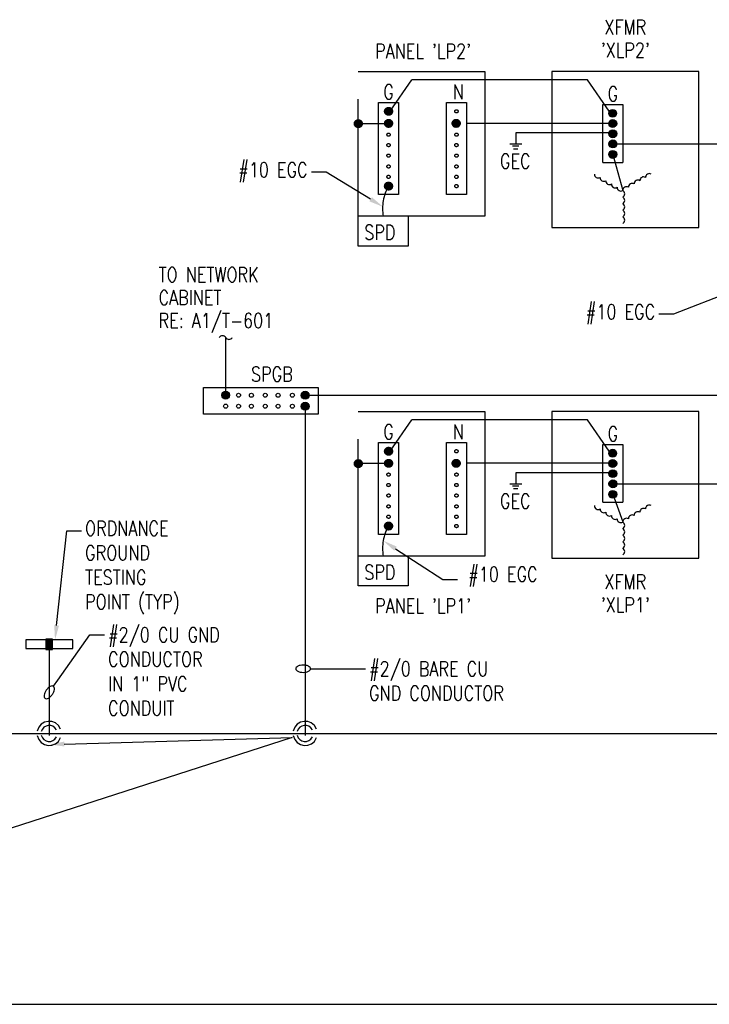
# Model space of a CAD drawing. Header units: inches. Extents: x 144.2 to 169.9, y 25.3 to 44.7.
# Tile 4 of 6: x 155.1 to 161, y 35.7 to 44.1. Entities that reach past the tile are written whole.
import ezdxf
from ezdxf import colors
from ezdxf.entities.mleader import LeaderData, LeaderLine
from ezdxf.enums import TextEntityAlignment as Align
from ezdxf.math import Vec2, Vec3

# ---------------------------------------------------------------- set-up
doc = ezdxf.new("R2010")
doc.units = ezdxf.units.IN
doc.header["$MEASUREMENT"] = 0
doc.linetypes.add('E-DT01$0$CENTER', pattern=[2, 1.25, -0.25, 0.25, -0.25])
for name, color, linetype in [('E-ANNO-SYMB', 2, 'Continuous'), ('E-ANNO-TEXT', 2, 'Continuous'), ('E-DETL', 2, 'Continuous'), ('E-DETL-GRPH', 3, 'Continuous'), ('E-DETL-GRPH-CNTR', 3, 'E-DT01$0$CENTER')]:
    doc.layers.add(name, color=color, linetype=linetype)
doc.styles.add('Annotative', font='romans.shx', dxfattribs={"width": 0.8, "height": 0.125})
doc.styles.add('Title', font='swiss.ttf', dxfattribs={"height": 0.25})

# ---------------------------------------------------------------- blocks, each defined once
blk = doc.blocks.new('Loop_2')
at = {"color": 1}
blk.add_line((-0.5, 0), (-1, 0), dxfattribs=at)
blk.add_lwpolyline([(0, 0.249, 0.050817), (-0.202, 0.228, 0.064661), (-0.354, 0.176, 0.10407), (-0.47, 0.084, 0.175425), (-0.5, 0, 0.175425), (-0.47, -0.084, 0.10407), (-0.354, -0.176, 0.064661), (-0.202, -0.228, 0.050817), (0, -0.249, 0.050817), (0.202, -0.228, 0.064661), (0.354, -0.176, 0.10407), (0.47, -0.084, 0.175425), (0.5, 0, 0.175425), (0.47, 0.084, 0.10407), (0.354, 0.176, 0.064661), (0.202, 0.228, 0.050817)], format="xyb", close=True, dxfattribs=at)
blk = doc.blocks.new('*U5')
blk.add_line((0, 0), (20.4706, 0))
at = {"style": 'Title'}
for tag, p, height in [('TITLE1', (0.2408, 0.4062), 0.25), ('SCALE', (0.25, -0.1768), 0.0984)]:
    blk.add_attdef(tag, p, '', height=height, dxfattribs=at)
blk.add_attdef('TITLE2', text='', height=0.25, dxfattribs=at).set_placement((0.2408, 0.3281), align=Align.TOP_LEFT)
blk.add_attdef('NUMBER', text='', height=0.25, dxfattribs=at).set_placement((-0.3126, 0), align=Align.MIDDLE_CENTER)

msp = doc.modelspace()

# ---------------------------------------------------------------- hatches: boundary and pattern name
at = {"layer": 'E-DETL-GRPH', "lineweight": -3}
for points in [[(160.1666, 43.2232), (160.1753, 43.2243), (160.1835, 43.2277), (160.1904, 43.233), (160.1958, 43.24), (160.1991, 43.2481), (160.2003, 43.2568), (160.1991, 43.2655), (160.1958, 43.2736), (160.1904, 43.2806), (160.1835, 43.2859), (160.1753, 43.2893), (160.1666, 43.2904), (160.1579, 43.2893), (160.1498, 43.2859), (160.1429, 43.2806), (160.1375, 43.2736), (160.1342, 43.2655), (160.133, 43.2568), (160.1342, 43.2481), (160.1375, 43.24), (160.1429, 43.233), (160.1498, 43.2277), (160.1579, 43.2243)], [(160.1671, 43.1364), (160.1758, 43.1376), (160.1839, 43.141), (160.1909, 43.1463), (160.1962, 43.1533), (160.1996, 43.1614), (160.2007, 43.1701), (160.1996, 43.1788), (160.1962, 43.1869), (160.1909, 43.1938), (160.1839, 43.1992), (160.1758, 43.2025), (160.1671, 43.2037), (160.1584, 43.2025), (160.1503, 43.1992), (160.1433, 43.1938), (160.138, 43.1869), (160.1346, 43.1788), (160.1335, 43.1701), (160.1346, 43.1614), (160.138, 43.1533), (160.1433, 43.1463), (160.1503, 43.141), (160.1584, 43.1376)], [(160.1679, 43.0497), (160.1766, 43.0509), (160.1847, 43.0542), (160.1916, 43.0596), (160.197, 43.0666), (160.2003, 43.0747), (160.2015, 43.0834), (160.2003, 43.0921), (160.197, 43.1002), (160.1916, 43.1071), (160.1847, 43.1125), (160.1766, 43.1158), (160.1679, 43.117), (160.1592, 43.1158), (160.151, 43.1125), (160.1441, 43.1071), (160.1387, 43.1002), (160.1354, 43.0921), (160.1342, 43.0834), (160.1354, 43.0747), (160.1387, 43.0666), (160.1441, 43.0596), (160.151, 43.0542), (160.1592, 43.0509)], [(160.1686, 42.963), (160.1773, 42.9642), (160.1854, 42.9675), (160.1924, 42.9729), (160.1977, 42.9798), (160.2011, 42.988), (160.2023, 42.9967), (160.2011, 43.0054), (160.1977, 43.0135), (160.1924, 43.0204), (160.1854, 43.0258), (160.1773, 43.0291), (160.1686, 43.0303), (160.1599, 43.0291), (160.1518, 43.0258), (160.1449, 43.0204), (160.1395, 43.0135), (160.1362, 43.0054), (160.135, 42.9967), (160.1362, 42.988), (160.1395, 42.9798), (160.1449, 42.9729), (160.1518, 42.9675), (160.1599, 42.9642)], [(160.1674, 42.8739), (160.1761, 42.8751), (160.1842, 42.8784), (160.1912, 42.8838), (160.1965, 42.8907), (160.1999, 42.8988), (160.201, 42.9075), (160.1999, 42.9162), (160.1965, 42.9243), (160.1912, 42.9313), (160.1842, 42.9366), (160.1761, 42.94), (160.1674, 42.9412), (160.1587, 42.94), (160.1506, 42.9366), (160.1436, 42.9313), (160.1383, 42.9243), (160.1349, 42.9162), (160.1338, 42.9075), (160.1349, 42.8988), (160.1383, 42.8907), (160.1436, 42.8838), (160.1506, 42.8784), (160.1587, 42.8751)], [(156.8704, 40.825), (156.8791, 40.8261), (156.8872, 40.8295), (156.8942, 40.8348), (156.8995, 40.8418), (156.9029, 40.8499), (156.904, 40.8586), (156.9029, 40.8673), (156.8995, 40.8754), (156.8942, 40.8824), (156.8872, 40.8877), (156.8791, 40.8911), (156.8704, 40.8922), (156.8617, 40.8911), (156.8536, 40.8877), (156.8466, 40.8824), (156.8413, 40.8754), (156.8379, 40.8673), (156.8368, 40.8586), (156.8379, 40.8499), (156.8413, 40.8418), (156.8466, 40.8348), (156.8536, 40.8295), (156.8617, 40.8261)], [(157.5476, 40.8245), (157.5563, 40.8256), (157.5644, 40.829), (157.5713, 40.8343), (157.5767, 40.8413), (157.58, 40.8494), (157.5812, 40.8581), (157.58, 40.8668), (157.5767, 40.8749), (157.5713, 40.8819), (157.5644, 40.8872), (157.5563, 40.8906), (157.5476, 40.8917), (157.5389, 40.8906), (157.5307, 40.8872), (157.5238, 40.8819), (157.5184, 40.8749), (157.5151, 40.8668), (157.5139, 40.8581), (157.5151, 40.8494), (157.5184, 40.8413), (157.5238, 40.8343), (157.5307, 40.829), (157.5389, 40.8256)], [(157.5476, 40.7312), (157.5563, 40.7323), (157.5644, 40.7357), (157.5713, 40.741), (157.5767, 40.748), (157.58, 40.7561), (157.5812, 40.7648), (157.58, 40.7735), (157.5767, 40.7816), (157.5713, 40.7885), (157.5644, 40.7939), (157.5563, 40.7973), (157.5476, 40.7984), (157.5389, 40.7973), (157.5307, 40.7939), (157.5238, 40.7885), (157.5184, 40.7816), (157.5151, 40.7735), (157.5139, 40.7648), (157.5151, 40.7561), (157.5184, 40.748), (157.5238, 40.741), (157.5307, 40.7357), (157.5389, 40.7323)], [(160.1666, 40.3307), (160.1753, 40.3318), (160.1835, 40.3352), (160.1904, 40.3405), (160.1958, 40.3475), (160.1991, 40.3556), (160.2003, 40.3643), (160.1991, 40.373), (160.1958, 40.3811), (160.1904, 40.3881), (160.1835, 40.3934), (160.1753, 40.3968), (160.1666, 40.3979), (160.1579, 40.3968), (160.1498, 40.3934), (160.1429, 40.3881), (160.1375, 40.3811), (160.1342, 40.373), (160.133, 40.3643), (160.1342, 40.3556), (160.1375, 40.3475), (160.1429, 40.3405), (160.1498, 40.3352), (160.1579, 40.3318)], [(160.1671, 40.244), (160.1758, 40.2451), (160.1839, 40.2485), (160.1909, 40.2538), (160.1962, 40.2608), (160.1996, 40.2689), (160.2007, 40.2776), (160.1996, 40.2863), (160.1962, 40.2944), (160.1909, 40.3014), (160.1839, 40.3067), (160.1758, 40.3101), (160.1671, 40.3112), (160.1584, 40.3101), (160.1503, 40.3067), (160.1433, 40.3014), (160.138, 40.2944), (160.1346, 40.2863), (160.1335, 40.2776), (160.1346, 40.2689), (160.138, 40.2608), (160.1433, 40.2538), (160.1503, 40.2485), (160.1584, 40.2451)], [(160.1679, 40.1573), (160.1766, 40.1584), (160.1847, 40.1618), (160.1916, 40.1671), (160.197, 40.1741), (160.2003, 40.1822), (160.2015, 40.1909), (160.2003, 40.1996), (160.197, 40.2077), (160.1916, 40.2147), (160.1847, 40.22), (160.1766, 40.2234), (160.1679, 40.2245), (160.1592, 40.2234), (160.151, 40.22), (160.1441, 40.2147), (160.1387, 40.2077), (160.1354, 40.1996), (160.1342, 40.1909), (160.1354, 40.1822), (160.1387, 40.1741), (160.1441, 40.1671), (160.151, 40.1618), (160.1592, 40.1584)], [(160.1686, 40.0706), (160.1773, 40.0717), (160.1854, 40.0751), (160.1924, 40.0804), (160.1977, 40.0874), (160.2011, 40.0955), (160.2023, 40.1042), (160.2011, 40.1129), (160.1977, 40.121), (160.1924, 40.128), (160.1854, 40.1333), (160.1773, 40.1367), (160.1686, 40.1378), (160.1599, 40.1367), (160.1518, 40.1333), (160.1449, 40.128), (160.1395, 40.121), (160.1362, 40.1129), (160.135, 40.1042), (160.1362, 40.0955), (160.1395, 40.0874), (160.1449, 40.0804), (160.1518, 40.0751), (160.1599, 40.0717)], [(160.1674, 39.9814), (160.1761, 39.9826), (160.1842, 39.9859), (160.1912, 39.9913), (160.1965, 39.9982), (160.1999, 40.0064), (160.201, 40.0151), (160.1999, 40.0238), (160.1965, 40.0319), (160.1912, 40.0388), (160.1842, 40.0442), (160.1761, 40.0475), (160.1674, 40.0487), (160.1587, 40.0475), (160.1506, 40.0442), (160.1436, 40.0388), (160.1383, 40.0319), (160.1349, 40.0238), (160.1338, 40.0151), (160.1349, 40.0064), (160.1383, 39.9982), (160.1436, 39.9913), (160.1506, 39.9859), (160.1587, 39.9826)], [(155.3399, 38.6948), (155.3949, 38.6948), (155.3399, 38.7815)], [(155.3949, 38.6948), (155.3949, 38.7815), (155.3399, 38.7815)]]:
    msp.add_hatch(color=8, dxfattribs=at).paths.add_polyline_path(points, flags=0)
at = {"layer": 'E-DETL-GRPH-CNTR', "lineweight": -3}
for points in [[(158.2576, 43.2405), (158.2663, 43.2416), (158.2745, 43.245), (158.2814, 43.2503), (158.2868, 43.2573), (158.2901, 43.2654), (158.2913, 43.2741), (158.2901, 43.2828), (158.2868, 43.2909), (158.2814, 43.2979), (158.2745, 43.3032), (158.2663, 43.3066), (158.2576, 43.3077), (158.2489, 43.3066), (158.2408, 43.3032), (158.2339, 43.2979), (158.2285, 43.2909), (158.2252, 43.2828), (158.224, 43.2741), (158.2252, 43.2654), (158.2285, 43.2573), (158.2339, 43.2503), (158.2408, 43.245), (158.2489, 43.2416)], [(157.9999, 43.1354), (158.0086, 43.1365), (158.0167, 43.1399), (158.0237, 43.1452), (158.029, 43.1522), (158.0324, 43.1603), (158.0335, 43.169), (158.0324, 43.1777), (158.029, 43.1858), (158.0237, 43.1928), (158.0167, 43.1981), (158.0086, 43.2015), (157.9999, 43.2026), (157.9912, 43.2015), (157.9831, 43.1981), (157.9761, 43.1928), (157.9708, 43.1858), (157.9674, 43.1777), (157.9663, 43.169), (157.9674, 43.1603), (157.9708, 43.1522), (157.9761, 43.1452), (157.9831, 43.1399), (157.9912, 43.1365)], [(158.2576, 43.1376), (158.2663, 43.1387), (158.2745, 43.1421), (158.2814, 43.1474), (158.2868, 43.1544), (158.2901, 43.1625), (158.2913, 43.1712), (158.2901, 43.1799), (158.2868, 43.188), (158.2814, 43.195), (158.2745, 43.2003), (158.2663, 43.2037), (158.2576, 43.2048), (158.2489, 43.2037), (158.2408, 43.2003), (158.2339, 43.195), (158.2285, 43.188), (158.2252, 43.1799), (158.224, 43.1712), (158.2252, 43.1625), (158.2285, 43.1544), (158.2339, 43.1474), (158.2408, 43.1421), (158.2489, 43.1387)], [(158.8334, 43.1377), (158.8421, 43.1388), (158.8502, 43.1422), (158.8572, 43.1475), (158.8625, 43.1545), (158.8659, 43.1626), (158.8671, 43.1713), (158.8659, 43.18), (158.8625, 43.1881), (158.8572, 43.1951), (158.8502, 43.2004), (158.8421, 43.2038), (158.8334, 43.2049), (158.8247, 43.2038), (158.8166, 43.2004), (158.8097, 43.1951), (158.8043, 43.1881), (158.801, 43.18), (158.7998, 43.1713), (158.801, 43.1626), (158.8043, 43.1545), (158.8097, 43.1475), (158.8166, 43.1422), (158.8247, 43.1388)], [(158.2574, 42.6038), (158.2661, 42.605), (158.2742, 42.6083), (158.2812, 42.6137), (158.2865, 42.6206), (158.2899, 42.6287), (158.291, 42.6375), (158.2899, 42.6462), (158.2865, 42.6543), (158.2812, 42.6612), (158.2742, 42.6666), (158.2661, 42.6699), (158.2574, 42.6711), (158.2487, 42.6699), (158.2406, 42.6666), (158.2336, 42.6612), (158.2283, 42.6543), (158.2249, 42.6462), (158.2238, 42.6375), (158.2249, 42.6287), (158.2283, 42.6206), (158.2336, 42.6137), (158.2406, 42.6083), (158.2487, 42.605)], [(158.2576, 40.348), (158.2663, 40.3492), (158.2745, 40.3525), (158.2814, 40.3579), (158.2868, 40.3648), (158.2901, 40.3729), (158.2913, 40.3816), (158.2901, 40.3903), (158.2868, 40.3985), (158.2814, 40.4054), (158.2745, 40.4108), (158.2663, 40.4141), (158.2576, 40.4153), (158.2489, 40.4141), (158.2408, 40.4108), (158.2339, 40.4054), (158.2285, 40.3985), (158.2252, 40.3903), (158.224, 40.3816), (158.2252, 40.3729), (158.2285, 40.3648), (158.2339, 40.3579), (158.2408, 40.3525), (158.2489, 40.3492)], [(157.9999, 40.2429), (158.0086, 40.244), (158.0167, 40.2474), (158.0237, 40.2527), (158.029, 40.2597), (158.0324, 40.2678), (158.0335, 40.2765), (158.0324, 40.2852), (158.029, 40.2933), (158.0237, 40.3003), (158.0167, 40.3056), (158.0086, 40.309), (157.9999, 40.3101), (157.9912, 40.309), (157.9831, 40.3056), (157.9761, 40.3003), (157.9708, 40.2933), (157.9674, 40.2852), (157.9663, 40.2765), (157.9674, 40.2678), (157.9708, 40.2597), (157.9761, 40.2527), (157.9831, 40.2474), (157.9912, 40.244)], [(158.2576, 40.2451), (158.2663, 40.2463), (158.2745, 40.2496), (158.2814, 40.255), (158.2868, 40.2619), (158.2901, 40.27), (158.2913, 40.2787), (158.2901, 40.2874), (158.2868, 40.2955), (158.2814, 40.3025), (158.2745, 40.3078), (158.2663, 40.3112), (158.2576, 40.3124), (158.2489, 40.3112), (158.2408, 40.3078), (158.2339, 40.3025), (158.2285, 40.2955), (158.2252, 40.2874), (158.224, 40.2787), (158.2252, 40.27), (158.2285, 40.2619), (158.2339, 40.255), (158.2408, 40.2496), (158.2489, 40.2463)], [(158.8334, 40.2452), (158.8421, 40.2463), (158.8502, 40.2497), (158.8572, 40.255), (158.8625, 40.262), (158.8659, 40.2701), (158.8671, 40.2788), (158.8659, 40.2875), (158.8625, 40.2956), (158.8572, 40.3026), (158.8502, 40.3079), (158.8421, 40.3113), (158.8334, 40.3124), (158.8247, 40.3113), (158.8166, 40.3079), (158.8097, 40.3026), (158.8043, 40.2956), (158.801, 40.2875), (158.7998, 40.2788), (158.801, 40.2701), (158.8043, 40.262), (158.8097, 40.255), (158.8166, 40.2497), (158.8247, 40.2463)], [(158.2574, 39.7114), (158.2661, 39.7125), (158.2742, 39.7159), (158.2812, 39.7212), (158.2865, 39.7282), (158.2899, 39.7363), (158.291, 39.745), (158.2899, 39.7537), (158.2865, 39.7618), (158.2812, 39.7688), (158.2742, 39.7741), (158.2661, 39.7775), (158.2574, 39.7786), (158.2487, 39.7775), (158.2406, 39.7741), (158.2336, 39.7688), (158.2283, 39.7618), (158.2249, 39.7537), (158.2238, 39.745), (158.2249, 39.7363), (158.2283, 39.7282), (158.2336, 39.7212), (158.2406, 39.7159), (158.2487, 39.7125)]]:
    msp.add_hatch(color=8, dxfattribs=at).paths.add_polyline_path(points, flags=0)

# ---------------------------------------------------------------- linework, layer by layer
at = {"layer": 'E-DETL', "lineweight": -3}
msp.add_line((157.6594, 40.9238), (157.6594, 40.6971), dxfattribs=at)
msp.add_circle((156.8704, 40.8586), 0.0173, dxfattribs=at)
at = {"layer": 'E-DETL-GRPH', "lineweight": -3}
for p, q in [((157.9997, 43.6137), (159.0772, 43.6137)), ((159.0772, 43.6137), (159.0772, 42.3812)), ((159.6492, 43.6137), (159.6492, 42.2861)), ((160.8992, 43.6137), (159.6492, 43.6137)), ((160.8992, 42.2861), (160.8992, 43.6137)), ((159.9512, 43.5424), (158.4565, 43.5424)), ((160.1363, 43.2741), (159.9512, 43.5424)), ((159.341, 43.0897), (159.341, 42.9978)), ((159.2896, 42.9978), (159.3925, 42.9978)), ((160.2057, 42.9967), (161.5643, 42.9967)), ((159.3681, 42.9763), (159.3125, 42.9763)), ((159.3573, 42.9529), (159.3223, 42.9529)), ((160.1684, 42.9075), (160.2528, 42.6014)), ((159.6492, 42.2861), (160.8992, 42.2861)), ((156.8704, 40.876), (156.8704, 41.3493)), ((156.6802, 40.9238), (157.6594, 40.9238)), ((156.6802, 40.6971), (156.6802, 40.9238)), ((162.9996, 40.8573), (157.5651, 40.8573)), ((157.5476, 40.7648), (157.5476, 37.9635)), ((157.9997, 40.7212), (159.0772, 40.7212)), ((159.0772, 40.7212), (159.0772, 39.4887)), ((159.6492, 40.7212), (159.6492, 39.473)), ((160.8992, 40.7212), (159.6492, 40.7212)), ((160.8992, 39.473), (160.8992, 40.7212)), ((157.6594, 40.6971), (156.6802, 40.6971)), ((159.9512, 40.6499), (158.4565, 40.6499)), ((160.1363, 40.3816), (159.9512, 40.6499)), ((159.341, 40.1972), (159.341, 40.1053)), ((159.2896, 40.1053), (159.3925, 40.1053)), ((159.3681, 40.0839), (159.3125, 40.0839)), ((159.3573, 40.0604), (159.3223, 40.0604)), ((160.2057, 40.1042), (163.163, 40.1042)), ((160.1684, 40.0151), (160.2528, 39.7804)), ((159.6492, 39.473), (160.8992, 39.473)), ((155.1677, 38.7756), (155.1677, 38.7024)), ((155.5671, 38.7756), (155.1677, 38.7756)), ((155.3949, 38.7815), (155.3399, 38.7815)), ((155.3399, 38.7815), (155.3399, 38.6948)), ((155.3949, 38.6948), (155.3949, 38.7815)), ((155.5671, 38.7024), (155.5671, 38.7756)), ((155.1677, 38.7024), (155.5671, 38.7024)), ((155.3399, 38.6948), (155.3949, 38.6948)), ((155.3678, 38.7024), (155.3678, 37.9635)), ((145.132, 37.9808), (169.7232, 37.9808))]:
    msp.add_line(p, q, dxfattribs=at)
for centre, radius in [((160.1666, 43.2568), 0.0336), ((160.1683, 43.258), 0.0137), ((160.1671, 43.1701), 0.0336), ((160.1681, 43.1701), 0.0139), ((160.1679, 43.0834), 0.0336), ((160.1689, 43.0834), 0.0139), ((160.1686, 42.9967), 0.0336), ((160.1696, 42.9967), 0.0139), ((160.1674, 42.9075), 0.0336), ((160.1684, 42.9075), 0.0139), ((156.8704, 40.8586), 0.0336), ((157.5476, 40.8581), 0.0336), ((156.9798, 40.8584), 0.0171), ((157.0892, 40.8581), 0.0171), ((157.2073, 40.8584), 0.0171), ((157.3167, 40.8581), 0.0171), ((157.4381, 40.8584), 0.0171), ((157.5476, 40.8581), 0.0171), ((156.8704, 40.7653), 0.0173), ((156.9798, 40.765), 0.0171), ((157.0892, 40.7648), 0.0171), ((157.2073, 40.765), 0.0171), ((157.3167, 40.7648), 0.0171), ((157.4381, 40.765), 0.0171), ((157.5476, 40.7648), 0.0336), ((157.5476, 40.7648), 0.0171), ((160.1666, 40.3643), 0.0336), ((160.1671, 40.2776), 0.0336), ((160.1683, 40.3655), 0.0137), ((160.1679, 40.1909), 0.0336), ((160.1681, 40.2776), 0.0139), ((160.1686, 40.1042), 0.0336), ((160.1689, 40.1909), 0.0139), ((160.1674, 40.0151), 0.0336), ((160.1696, 40.1042), 0.0139), ((160.1684, 40.0151), 0.0139)]:
    msp.add_circle(centre, radius, dxfattribs=at)
for centre, radius, start, end in [((160.0426, 42.7389), 0.0318, 178.64183, 301.35817), ((160.4783, 42.7125), 0.0318, 58.64183, 181.35817), ((160.091, 42.7109), 0.0318, 178.64183, 301.35817), ((160.1395, 42.683), 0.0318, 178.64183, 301.35817), ((160.1879, 42.655), 0.0318, 178.64183, 301.35817), ((160.3331, 42.6286), 0.0318, 58.64183, 181.35817), ((160.3815, 42.6566), 0.0318, 58.64183, 181.35817), ((160.4299, 42.6845), 0.0318, 58.64183, 181.35817), ((160.2363, 42.6271), 0.0318, 178.64183, 301.35817), ((160.2847, 42.6007), 0.0318, 58.64183, 181.35817), ((160.2376, 42.572), 0.0318, 298.64183, 61.35817), ((160.2376, 42.5161), 0.0318, 298.64183, 61.35817), ((160.2376, 42.4602), 0.0318, 298.64183, 61.35817), ((160.2376, 42.4043), 0.0318, 298.64183, 61.35817), ((160.2376, 42.3484), 0.0318, 298.64183, 61.35817), ((156.8422, 41.3317), 0.0332, 31.92339, 148.07661), ((156.8986, 41.3668), 0.0332, 211.92339, 328.07661), ((160.0426, 39.9179), 0.0318, 178.64183, 301.35817), ((160.091, 39.8899), 0.0318, 178.64183, 301.35817), ((160.4299, 39.8635), 0.0318, 58.64183, 181.35817), ((160.4783, 39.8914), 0.0318, 58.64183, 181.35817), ((160.1395, 39.862), 0.0318, 178.64183, 301.35817), ((160.1879, 39.834), 0.0318, 178.64183, 301.35817), ((160.2363, 39.8061), 0.0318, 178.64183, 301.35817), ((160.2847, 39.7796), 0.0318, 58.64183, 181.35817), ((160.3331, 39.8076), 0.0318, 58.64183, 181.35817), ((160.3815, 39.8355), 0.0318, 58.64183, 181.35817), ((160.2376, 39.7509), 0.0318, 298.64183, 61.35817), ((160.2376, 39.695), 0.0318, 298.64183, 61.35817), ((160.2376, 39.6391), 0.0318, 298.64183, 61.35817), ((160.2376, 39.5832), 0.0318, 298.64183, 61.35817), ((160.2376, 39.5273), 0.0318, 298.64183, 61.35817)]:
    msp.add_arc(centre, radius, start, end, dxfattribs=at)
for points in [[(155.4642, 38.0158), (155.4258, 38.1149), (155.2859, 38.1022), (155.2659, 37.9983)], [(155.4292, 38.01), (155.4004, 38.0689), (155.3157, 38.0591), (155.3001, 37.9958)], [(157.6442, 38.0158), (157.6058, 38.1149), (157.4659, 38.1022), (157.4459, 37.9983)], [(157.6092, 38.01), (157.5804, 38.0689), (157.4957, 38.0591), (157.4801, 37.9958)], [(155.2659, 37.9625), (155.2853, 37.8588), (155.4264, 37.8464), (155.4642, 37.945)], [(155.3001, 37.965), (155.3157, 37.9016), (155.4004, 37.8919), (155.4292, 37.9508)], [(157.4459, 37.9625), (157.4653, 37.8588), (157.6064, 37.8464), (157.6442, 37.945)], [(157.4801, 37.965), (157.4957, 37.9016), (157.5804, 37.8919), (157.6092, 37.9508)]]:
    msp.add_open_spline(points, degree=3, dxfattribs=at)
at = {"layer": 'E-DETL-GRPH-CNTR', "lineweight": -3}
for p, q in [((157.9997, 42.128), (157.9997, 43.6137)), ((158.2713, 43.2741), (158.4565, 43.5424)), ((158.173, 42.5654), (158.173, 43.3479)), ((158.173, 43.3479), (158.3422, 43.3479)), ((158.3422, 43.3479), (158.3422, 42.5654)), ((158.7513, 42.5654), (158.7513, 43.3479)), ((158.7513, 43.3479), (158.9205, 43.3479)), ((158.9205, 43.3479), (158.9205, 42.5654)), ((160.0834, 42.8397), (160.0837, 43.3317)), ((160.0837, 43.3317), (160.2528, 43.3317)), ((160.2528, 43.3317), (160.2528, 42.8397)), ((158.2441, 43.169), (157.9997, 43.169)), ((160.1691, 43.1713), (158.8334, 43.1713)), ((160.1661, 43.0897), (159.341, 43.0897)), ((160.0834, 42.8397), (160.2526, 42.8397)), ((158.3422, 42.5654), (158.173, 42.5654)), ((158.9205, 42.5654), (158.7513, 42.5654)), ((159.0772, 42.3812), (157.9997, 42.3812)), ((158.4239, 42.3812), (158.4239, 42.128)), ((158.4239, 42.128), (157.9997, 42.128)), ((157.9997, 39.2355), (157.9997, 40.7212)), ((158.2713, 40.3816), (158.4565, 40.6499)), ((158.173, 39.6729), (158.173, 40.4554)), ((158.173, 40.4554), (158.3422, 40.4554)), ((158.3422, 40.4554), (158.3422, 39.6729)), ((158.7513, 39.6729), (158.7513, 40.4554)), ((158.7513, 40.4554), (158.9205, 40.4554)), ((158.9205, 40.4554), (158.9205, 39.6729)), ((160.0834, 39.9472), (160.0837, 40.4393)), ((160.0837, 40.4393), (160.2528, 40.4393)), ((160.2528, 40.4393), (160.2528, 39.9472)), ((158.2441, 40.2765), (157.9997, 40.2765)), ((160.1691, 40.2788), (158.8334, 40.2788)), ((160.1661, 40.1972), (159.341, 40.1972)), ((160.0834, 39.9472), (160.2526, 39.9472)), ((158.3422, 39.6729), (158.173, 39.6729)), ((158.9205, 39.6729), (158.7513, 39.6729)), ((159.0772, 39.4887), (157.9997, 39.4887)), ((158.4239, 39.4887), (158.4239, 39.2355)), ((158.4239, 39.2355), (157.9997, 39.2355))]:
    msp.add_line(p, q, dxfattribs=at)
for centre, radius in [((158.2576, 43.2741), 0.0336), ((158.2574, 43.2741), 0.0139), ((158.8357, 43.2741), 0.0139), ((157.9999, 43.169), 0.0336), ((158.2576, 43.1712), 0.0336), ((158.2576, 43.1712), 0.0137), ((158.8334, 43.1713), 0.0336), ((158.836, 43.1712), 0.0137), ((158.2576, 43.0754), 0.0137), ((158.836, 43.0754), 0.0137), ((158.2574, 42.9866), 0.0139), ((158.8357, 42.9866), 0.0139), ((158.2576, 42.897), 0.0137), ((158.836, 42.897), 0.0137), ((158.2576, 42.8045), 0.0137), ((158.836, 42.8045), 0.0137), ((158.2574, 42.7166), 0.0139), ((158.8357, 42.7166), 0.0139), ((158.2574, 42.6375), 0.0336), ((158.2574, 42.6375), 0.0139), ((158.8357, 42.6375), 0.0139), ((158.2576, 40.3816), 0.0336), ((158.2574, 40.3816), 0.0139), ((158.8357, 40.3816), 0.0139), ((157.9999, 40.2765), 0.0336), ((158.2576, 40.2787), 0.0336), ((158.8334, 40.2788), 0.0336), ((158.2576, 40.2787), 0.0137), ((158.836, 40.2787), 0.0137), ((158.2576, 40.1829), 0.0137), ((158.836, 40.1829), 0.0137), ((158.2574, 40.0941), 0.0139), ((158.8357, 40.0941), 0.0139), ((158.2576, 40.0046), 0.0137), ((158.836, 40.0046), 0.0137), ((158.2576, 39.9121), 0.0137), ((158.836, 39.9121), 0.0137), ((158.2574, 39.8241), 0.0139), ((158.8357, 39.8241), 0.0139), ((158.2574, 39.745), 0.0336), ((158.2574, 39.745), 0.0139), ((158.8357, 39.745), 0.0139)]:
    msp.add_circle(centre, radius, dxfattribs=at)
for centre in [(158.5882, 42.4463), (158.5882, 39.5539)]:
    msp.add_arc(centre, 0.382, 149.98031, 189.81567, dxfattribs=at)

# ---------------------------------------------------------------- block references
at = {"layer": 'E-ANNO-SYMB', "lineweight": -3}
msp.add_blockref('*U5', (145.4624, 35.6755), dxfattribs=at)

# ---------------------------------------------------------------- texts
at = {"layer": 'E-ANNO-TEXT', "lineweight": -3, "char_height": 0.125, "line_spacing_factor": 0.938532, "style": 'Annotative'}
for s, insert, width, attachment_point in [("XFMR\\P'XLP2'", (160.2742, 44.0538), 0.96975, 2), ("PANEL 'LP2'", (158.552, 43.8494), 1.04625, 2), ('G', (158.2121, 43.502), 0.11925, 1), ('N', (158.804, 43.502), 0.11025, 1), ('G', (160.1228, 43.4859), 0.11925, 1), ('GEC', (159.4674, 42.9125), 0.489098, 3), ('SPD', (158.0509, 42.3069), 0.2385, 1), ('TO NETWORK \\PCABINET \\PRE: A1/T-601', (156.2986, 41.9466), 1.462776, 1), ('SPGB', (157.086, 41.1007), 0.426375, 1), ('G', (158.2121, 40.6095), 0.11925, 1), ('N', (158.804, 40.6095), 0.11025, 1), ('G', (160.1228, 40.5934), 0.11925, 1), ('GEC', (159.4674, 40.02), 0.489098, 3), ('SPD', (158.0509, 39.4144), 0.2385, 1), ("XFMR\\P'XLP1'", (160.2742, 39.3323), 0.96975, 2), ("PANEL 'LP1'", (158.552, 39.1293), 1.04625, 2)]:
    msp.add_mtext(s, dxfattribs=dict(at, insert=insert, width=width, attachment_point=attachment_point))

# ---------------------------------------------------------------- leaders
at = {"layer": 'E-ANNO-TEXT', "lineweight": -3}
ml = msp.add_multileader_mtext('Standard', dxfattribs=at)
ml.set_content('#10 EGC', color=256, style='Annotative')
ml.set_leader_properties(color=1, linetype='ByLayer', lineweight=-1)
ml.build(insert=Vec2(0, 0))
ml.multileader.update_dxf_attribs({"text_left_attachment_type": 3, "dogleg_length": 0.125, "arrow_head_size": 0.125})
ctx = ml.context
ctx.base_point, ctx.char_height, ctx.arrow_head_size, ctx.landing_gap_size, ctx.plane_origin = Vec3(156.8851, 42.732), 0.125, 0.125, 0.0312, Vec3(157.4674, 42.1705)
ctx.left_attachment, ctx.text_align_type = 3, 2
notes = []
notes.append((ctx, [(0, (1, 1, 0), (157.725, 42.7558), (-1, 0), 0.125, [(0, [(158.2121, 42.4606)], 0, [])])]))
ctx.mtext.insert, ctx.mtext.alignment, ctx.mtext.flow_direction = Vec3(157.5687, 42.8392), 3, 5
ml = msp.add_multileader_mtext('Standard', dxfattribs=at)
ml.set_content('#10 EGC', color=256, style='Annotative')
ml.set_leader_properties(color=1, linetype='ByLayer', lineweight=-1)
ml.build(insert=Vec2(0, 0))
ml.multileader.update_dxf_attribs({"text_left_attachment_type": 3, "dogleg_length": 0.125, "arrow_head_size": 0.125})
ctx = ml.context
ctx.base_point, ctx.char_height, ctx.arrow_head_size, ctx.landing_gap_size, ctx.plane_origin = Vec3(159.8451, 41.5238), 0.125, 0.125, 0.0312, Vec3(162.7151, 41.3298)
ctx.left_attachment, ctx.text_align_type = 3, 2
notes.append((ctx, [(1, (1, 1, 0), (160.6849, 41.5477), (-1, 0), 0.125, [(0, [(161.7181, 41.9523)], 0, [])])]))
ctx.mtext.insert, ctx.mtext.alignment, ctx.mtext.flow_direction = Vec3(160.5287, 41.631), 3, 5
ml = msp.add_multileader_mtext('Standard', dxfattribs=at)
ml.set_content('ORDNANCE\\PGROUND\\PTESTING\\PPOINT (TYP)', color=256, style='Annotative')
ml.set_leader_properties(color=1, lineweight=-1)
ml.build(insert=Vec2(0, 0))
ml.multileader.update_dxf_attribs({"dogleg_length": 0.125, "arrow_head_size": 0.125})
ctx = ml.context
ctx.base_point, ctx.char_height, ctx.arrow_head_size, ctx.landing_gap_size, ctx.plane_origin = Vec3(155.6415, 39.7047), 0.125, 0.125, 0.0312, Vec3(156.0246, 39.444)
notes.append((ctx, [(0, (1, 1, 0), (155.5165, 39.7047), (1, 0), 0.125, [(0, [(155.417, 38.7756)], 0, [])])]))
ctx.mtext.insert, ctx.mtext.width, ctx.mtext.flow_direction = Vec3(155.6727, 39.7881), 0.90125, 5
ml = msp.add_multileader_mtext('Standard', dxfattribs=at)
ml.set_content('#10 EGC', color=256, style='Annotative')
ml.set_leader_properties(color=1, linetype='ByLayer', lineweight=-1)
ml.build(insert=Vec2(0, 0))
ml.multileader.update_dxf_attribs({"text_left_attachment_type": 3, "dogleg_length": 0.125, "arrow_head_size": 0.125})
ctx = ml.context
ctx.base_point, ctx.char_height, ctx.arrow_head_size, ctx.landing_gap_size, ctx.plane_origin = Vec3(158.8439, 39.29), 0.125, 0.125, 0.0312, Vec3(157.4674, 39.2781)
ctx.left_attachment, ctx.text_align_type = 3, 2
notes.append((ctx, [(1, (1, 1, 0), (158.7189, 39.29), (1, 0), 0.125, [(0, [(158.2121, 39.6209)], 0, [])])]))
ctx.mtext.insert, ctx.mtext.alignment, ctx.mtext.flow_direction = Vec3(159.5276, 39.3971), 3, 5
ml = msp.add_multileader_mtext('Standard', dxfattribs=at)
ml.set_content('#2/0 CU GND\\PCONDUCTOR\\PIN 1" PVC\\PCONDUIT', color=256, style='Annotative')
ml.set_leader_properties(color=1, lineweight=-1)
ml.set_arrow_properties(name='Loop_2')
ml.build(insert=Vec2(0, 0))
ml.multileader.update_dxf_attribs({"dogleg_length": 0.125, "arrow_head_size": 0.125})
ctx = ml.context
ctx.base_point, ctx.char_height, ctx.arrow_head_size, ctx.landing_gap_size, ctx.plane_origin = Vec3(155.8371, 38.8201), 0.125, 0.125, 0.0312, Vec3(156.0246, 38.5589)
notes.append((ctx, [(0, (1, 1, 0), (155.7121, 38.8201), (1, 0), 0.125, [(0, [(155.3678, 38.3303)], 0, [])])]))
ctx.mtext.insert, ctx.mtext.flow_direction = Vec3(155.8684, 38.8826), 5
ml = msp.add_multileader_mtext('Standard', dxfattribs=at)
ml.set_content('#2/0 BARE CU\\PGND CONDUCTOR', color=256, style='Annotative')
ml.set_leader_properties(color=1, linetype='ByLayer', lineweight=-1)
ml.set_arrow_properties(name='Loop_2')
ml.build(insert=Vec2(0, 0))
ml.multileader.update_dxf_attribs({"dogleg_length": 0.125, "arrow_head_size": 0.125})
ctx = ml.context
ctx.base_point, ctx.char_height, ctx.arrow_head_size, ctx.landing_gap_size, ctx.plane_origin = Vec3(158.06, 38.5312), 0.125, 0.125, 0.0312, Vec3(157.935, 38.5312)
notes.append((ctx, [(0, (1, 1, 0), (157.935, 38.5312), (1, 0), 0.125, [(0, [(157.5305, 38.5312)], 0, [])])]))
ctx.mtext.insert, ctx.mtext.flow_direction = Vec3(158.0913, 38.5937), 5
ml = msp.add_multileader_mtext('Standard', dxfattribs=at)
ml.set_content('GROUND TEST WELL\\P WITH 3/4" CU GND ROD; \\PLENGTH AS REQUIRED.', color=256, style='Annotative')
ml.set_leader_properties(color=1, lineweight=-1)
ml.build(insert=Vec2(0, 0))
ml.multileader.update_dxf_attribs({"dogleg_length": 0.125, "arrow_head_size": 0.125})
ctx = ml.context
ctx.base_point, ctx.char_height, ctx.arrow_head_size, ctx.landing_gap_size, ctx.plane_origin = Vec3(152.729, 37.147), 0.125, 0.125, 0.0312, Vec3(154.712, 37.4603)
ctx.text_align_type = 2
notes.append((ctx, [(0, (1, 1, 0), (154.9546, 37.147), (-1, 0), 0.125, [(2, [(155.3705, 37.8866), (157.4371, 37.9452)], 0, [])])]))
ctx.mtext.insert, ctx.mtext.width, ctx.mtext.alignment, ctx.mtext.flow_direction = Vec3(154.7984, 37.2155), 2.378369, 3, 5
for ctx, leaders in notes:
    for number, flags, end, landing, length, lines in leaders:
        leader = LeaderData()
        leader.index, (leader.has_last_leader_line, leader.has_dogleg_vector, leader.attachment_direction) = number, flags
        leader.last_leader_point, leader.dogleg_vector, leader.dogleg_length = Vec3(end), Vec3(landing), length
        for number, points, colour, breaks in lines:
            line = LeaderLine()
            line.index, line.vertices, line.color, line.breaks = number, Vec3.list(points), colors.encode_raw_color(colour), breaks
            leader.lines.append(line)
        ctx.leaders.append(leader)

doc.saveas('drawing.dxf')
